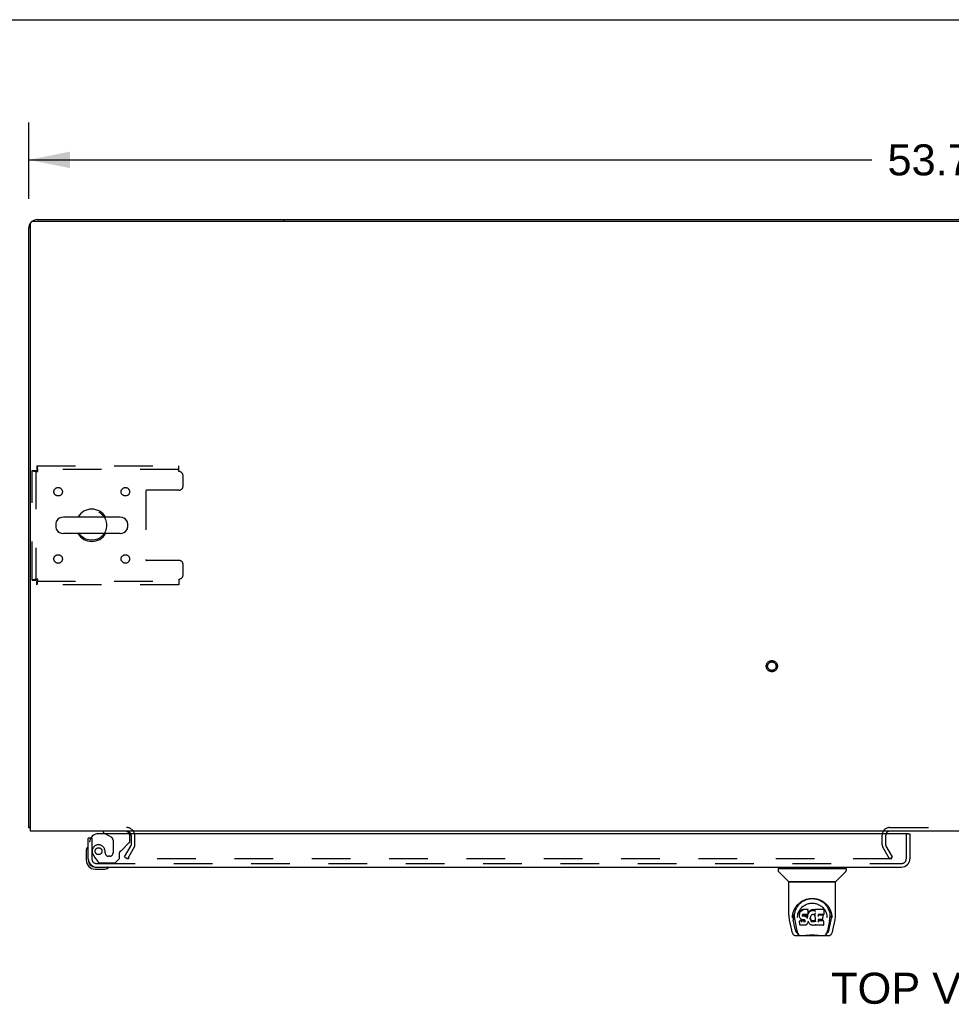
# Model space of a CAD drawing. Header units: inches. Extents: x 0 to 207, y 0 to 134.
# Tile 69 of 78: x 44 to 72, y 105 to 134. Entities that reach past the tile are written whole.
import ezdxf

# ---------------------------------------------------------------- set-up
doc = ezdxf.new("R2010")
doc.units = ezdxf.units.IN
doc.header["$LTSCALE"] = 11.383625
doc.header["$MEASUREMENT"] = 0
doc.linetypes.add('HIDDEN', pattern=[0.2, 0.1, -0.1])
doc.layers.get('0').update_dxf_attribs({"linetype": 'CONTINUOUS'})
for name, color, linetype in [('DEFAULT_2', 8, 'HIDDEN'), ('DIMENSIONS', 7, 'CONTINUOUS'), ('LEFTHAND_DOOR_ASSEMBLY', 7, 'CONTINUOUS')]:
    doc.layers.add(name, color=color, linetype=linetype)
doc.styles.get("Standard").update_dxf_attribs({"font": 'arial.ttf'})
doc.dimstyles.new('DIMSTYLE_1', dxfattribs={"dimtxt": 0.913125, "dimasz": 1.2175, "dimexe": 0.09, "dimexo": 0.07, "dimgap": 0.0375, "dimtad": 0, "dimtih": 1, "dimtoh": 1, "dimzin": 4, "dimdsep": 46, "dimtxsty": 'Standard', "dimblk": '_FILLED', "dimblk1": '_FILLED', "dimblk2": '_FILLED', "dimcen": 0.09, "dimadec": 3, "dimazin": 1, "dimtfac": 1, "dimtdec": 3, "dimtofl": 0, "dimtmove": 0, "dimatfit": 3, "dimldrblk": '_FILLED', "dimfxl": 0, "dimtolj": 1, "dimtzin": 4, "dimarcsym": 0})

# ---------------------------------------------------------------- blocks, each defined once
blk = doc.blocks.new('_FILLED')
at = {"color": 0, "linetype": 'ByBlock'}
blk.add_solid([(0, 0), (-1, 0.2), (-1, -0.2)], dxfattribs=at)
blk = doc.blocks.new('*D1')
at = {"layer": 'DIMENSIONS', "color": 2, "linetype": 'Continuous'}
for p, q in [((44.621, 128.648), (44.621, 130.895)), ((98.371, 128.648), (98.371, 130.895)), ((44.621, 129.799), (69.444, 129.799)), ((98.371, 129.799), (73.548, 129.799))]:
    blk.add_line(p, q, dxfattribs=at)
at = {"layer": 'DIMENSIONS', "color": 2, "linetype": 'Continuous', "xscale": 1.2175, "yscale": 1.2175, "zscale": 1.2175, "rotation": 180}
blk.add_blockref('_FILLED', (44.621, 129.799), dxfattribs=at)
at = {"layer": 'DIMENSIONS', "color": 2, "linetype": 'Continuous', "xscale": 1.2175, "yscale": 1.2175, "zscale": 1.2175}
blk.add_blockref('_FILLED', (98.371, 129.799), dxfattribs=at)
at = {"layer": 'DIMENSIONS', "color": 2, "linetype": 'Continuous', "insert": (71.496, 130.256), "char_height": 0.9131, "width": 3.19085, "attachment_point": 2, "line_spacing_factor": 0.9}
blk.add_mtext('53.75', dxfattribs=at)

msp = doc.modelspace()

# ---------------------------------------------------------------- linework, layer by layer
at = {"color": 7, "linetype": 'Continuous'}
for p, q in [((0, 133.925), (206.975, 133.925)), ((52.121, 128.042), (52.121, 127.99)), ((52.121, 128.042), (90.871, 128.042)), ((47.307, 119.283), (45.644, 119.283)), ((45.421, 119.106), (45.421, 118.978)), ((47.529, 119.106), (47.529, 118.978)), ((47.307, 118.8), (45.644, 118.8)), ((44.673, 110.146), (44.621, 110.146))]:
    msp.add_line(p, q, dxfattribs=at)
at = {"color": 3, "linetype": 'Continuous'}
for p, q in [((44.673, 110.042), (44.673, 127.93)), ((44.733, 127.99), (98.259, 127.99)), ((44.868, 128.042), (52.121, 128.042)), ((44.621, 110.146), (44.621, 127.795)), ((98.319, 110.042), (44.673, 110.042))]:
    msp.add_line(p, q, dxfattribs=at)
for points in [[(44.649, 110.132), (44.645, 110.132), (44.642, 110.133), (44.639, 110.134), (44.637, 110.135), (44.634, 110.135), (44.631, 110.136), (44.629, 110.137), (44.627, 110.138), (44.626, 110.139), (44.624, 110.14), (44.623, 110.141), (44.623, 110.142), (44.622, 110.143), (44.622, 110.145), (44.621, 110.146)], [(44.673, 110.126), (44.671, 110.127), (44.667, 110.128), (44.664, 110.129), (44.66, 110.13), (44.656, 110.13), (44.649, 110.132)]]:
    msp.add_lwpolyline(points, dxfattribs=at)
for centre, radius, start, end in [((44.868, 127.795), 0.246, 140.5521, 180), ((44.733, 127.93), 0.06, 90, 180), ((44.868, 127.795), 0.246, 90, 129.447), ((47.5, 109.899), 0.142, 26.4775, 90), ((69.965, 109.927), 0.115, 115.2249, 161.7477)]:
    msp.add_arc(centre, radius, start, end, dxfattribs=at)
at = {"color": 7, "linetype": 'Continuous'}
for centre, radius, start, end in [((46.475, 119.042), 0.475, 30.5571, 149.4429), ((45.546, 119.106), 0.125, 146.8152, 180), ((45.644, 119.042), 0.241, 90, 146.8152), ((47.307, 119.042), 0.241, 33.1848, 90), ((47.404, 119.106), 0.125, 0, 33.1848), ((45.546, 118.978), 0.125, 180, 213.1848), ((45.644, 119.042), 0.241, 213.1848, 270), ((47.307, 119.042), 0.241, 270, 326.8152), ((47.404, 118.978), 0.125, 326.8152, 360), ((46.475, 119.042), 0.475, 210.5571, 329.4429)]:
    msp.add_arc(centre, radius, start, end, dxfattribs=at)
at = {"layer": 'DEFAULT_2', "color": 8, "linetype": 'HIDDEN'}
for p, q in [((44.725, 117.426), (44.725, 120.658)), ((44.725, 120.658), (44.829, 120.658)), ((44.829, 120.658), (44.829, 117.426)), ((44.859, 120.792), (44.859, 120.688)), ((44.859, 120.792), (49.038, 120.792)), ((49.038, 120.688), (44.859, 120.688)), ((49.038, 120.625), (49.038, 120.792)), ((49.163, 120.198), (49.163, 120.5)), ((48.063, 120.043), (48.063, 118.041)), ((49.038, 120.073), (48.093, 120.073)), ((49.038, 118.011), (48.093, 118.011)), ((49.163, 117.584), (49.163, 117.886)), ((44.725, 117.426), (44.829, 117.426)), ((44.859, 117.292), (44.859, 117.396)), ((44.859, 117.396), (49.038, 117.396)), ((49.038, 117.459), (49.038, 117.292)), ((49.038, 117.292), (44.859, 117.292)), ((69.965, 110.146), (73.027, 110.146)), ((47.642, 109.638), (47.642, 109.899)), ((47.746, 109.638), (47.746, 109.899)), ((69.746, 109.638), (69.746, 109.927)), ((69.85, 109.638), (69.85, 109.927)), ((47.442, 109.281), (47.638, 109.621)), ((47.728, 109.569), (47.532, 109.229)), ((69.961, 109.229), (69.765, 109.569)), ((70.051, 109.281), (69.855, 109.621)), ((47.442, 109.281), (47.532, 109.229)), ((69.961, 109.229), (70.051, 109.281)), ((70.028, 109.229), (47.578, 109.229))]:
    msp.add_line(p, q, dxfattribs=at)
for points in [[(44.725, 120.658), (44.726, 120.656), (44.73, 120.653), (44.735, 120.651), (44.742, 120.649), (44.751, 120.646), (44.762, 120.644), (44.774, 120.641), (44.788, 120.639), (44.804, 120.637), (44.82, 120.634), (44.837, 120.632), (44.855, 120.63), (44.874, 120.627), (44.892, 120.625)], [(44.829, 120.658), (44.83, 120.656), (44.831, 120.653), (44.833, 120.651), (44.836, 120.649), (44.839, 120.646), (44.843, 120.644), (44.848, 120.641), (44.853, 120.639), (44.859, 120.637), (44.865, 120.634), (44.872, 120.632), (44.878, 120.63), (44.885, 120.627), (44.892, 120.625)], [(44.892, 120.625), (44.89, 120.644), (44.888, 120.662), (44.885, 120.68), (44.883, 120.697), (44.881, 120.714), (44.878, 120.729), (44.876, 120.743), (44.874, 120.756), (44.871, 120.766), (44.869, 120.775), (44.866, 120.783), (44.864, 120.788), (44.862, 120.791), (44.859, 120.792)], [(44.892, 120.625), (44.89, 120.632), (44.888, 120.639), (44.885, 120.646), (44.883, 120.652), (44.881, 120.658), (44.878, 120.664), (44.876, 120.669), (44.874, 120.674), (44.871, 120.678), (44.869, 120.682), (44.866, 120.684), (44.864, 120.686), (44.862, 120.688), (44.859, 120.688)], [(44.892, 117.459), (44.874, 117.457), (44.855, 117.454), (44.837, 117.452), (44.82, 117.45), (44.804, 117.447), (44.788, 117.445), (44.774, 117.442), (44.762, 117.44), (44.751, 117.438), (44.742, 117.435), (44.735, 117.433), (44.73, 117.431), (44.726, 117.428), (44.725, 117.426)], [(44.892, 117.459), (44.885, 117.457), (44.878, 117.454), (44.872, 117.452), (44.865, 117.45), (44.859, 117.447), (44.853, 117.445), (44.848, 117.442), (44.843, 117.44), (44.839, 117.438), (44.836, 117.435), (44.833, 117.433), (44.831, 117.431), (44.83, 117.428), (44.829, 117.426)], [(44.859, 117.292), (44.862, 117.293), (44.864, 117.296), (44.866, 117.301), (44.869, 117.308), (44.871, 117.318), (44.874, 117.328), (44.876, 117.341), (44.878, 117.355), (44.881, 117.37), (44.883, 117.386), (44.885, 117.404), (44.888, 117.422), (44.89, 117.44), (44.892, 117.459)], [(44.859, 117.396), (44.862, 117.396), (44.864, 117.398), (44.866, 117.399), (44.869, 117.402), (44.871, 117.406), (44.874, 117.41), (44.876, 117.414), (44.878, 117.42), (44.881, 117.425), (44.883, 117.432), (44.885, 117.438), (44.888, 117.445), (44.89, 117.452), (44.892, 117.459)], [(47.56, 109.254), (47.559, 109.253), (47.559, 109.251), (47.558, 109.249), (47.558, 109.248), (47.558, 109.247)], [(47.558, 109.247), (47.558, 109.246), (47.558, 109.244), (47.559, 109.242), (47.559, 109.241), (47.56, 109.239), (47.561, 109.238), (47.562, 109.236), (47.563, 109.235), (47.565, 109.234), (47.566, 109.233), (47.568, 109.232), (47.57, 109.231)], [(47.578, 109.229), (47.576, 109.23), (47.574, 109.23), (47.572, 109.23), (47.57, 109.231)]]:
    msp.add_lwpolyline(points, dxfattribs=at)
for centre, radius in [((45.486, 120.031), 0.125), ((47.465, 120.031), 0.125), ((46.475, 119.042), 0.438), ((45.486, 118.052), 0.125), ((47.465, 118.052), 0.125), ((66.496, 114.896), 0.164), ((66.496, 114.896), 0.124)]:
    msp.add_circle(centre, radius, dxfattribs=at)
for centre, radius, start, end in [((49.038, 120.5), 0.125, 0, 90), ((48.093, 120.043), 0.03, 90, 180), ((49.038, 120.198), 0.125, 270, 360), ((48.093, 118.041), 0.03, 180, 270), ((49.038, 117.886), 0.125, 0, 90), ((49.038, 117.584), 0.125, 270, 360), ((47.5, 109.899), 0.246, 0, 90), ((69.965, 109.927), 0.219, 90, 180), ((47.5, 109.899), 0.142, 0, 26.4775), ((69.965, 109.927), 0.115, 161.7477, 180), ((69.965, 109.927), 0.115, 90, 115.2249), ((47.609, 109.638), 0.033, 330, 360), ((47.609, 109.638), 0.137, 330, 360), ((69.883, 109.638), 0.137, 180, 210), ((69.883, 109.638), 0.033, 180, 210)]:
    msp.add_arc(centre, radius, start, end, dxfattribs=at)
at = {"layer": 'LEFTHAND_DOOR_ASSEMBLY', "color": 3, "linetype": 'Continuous'}
for p, q in [((70.497, 109.963), (46.663, 109.963)), ((70.559, 109.963), (70.559, 109.23)), ((46.371, 109.23), (46.371, 109.838)), ((46.618, 108.984), (70.312, 108.984))]:
    msp.add_line(p, q, dxfattribs=at)
at = {"layer": 'LEFTHAND_DOOR_ASSEMBLY', "color": 7, "linetype": 'Continuous'}
for p, q in [((46.813, 110.042), (46.813, 110.003)), ((46.813, 110.003), (46.882, 109.963)), ((70.497, 109.963), (70.559, 109.963)), ((46.447, 109.838), (46.371, 109.838)), ((46.311, 109.443), (46.311, 109.187)), ((46.371, 109.23), (46.371, 109.187)), ((46.574, 108.984), (46.618, 108.984)), ((66.739, 108.945), (66.739, 108.984)), ((68.629, 108.945), (68.629, 108.984)), ((46.574, 108.924), (46.831, 108.924)), ((66.68, 108.937), (66.68, 108.882)), ((66.688, 108.945), (68.68, 108.945)), ((66.986, 108.56), (66.691, 108.854)), ((68.382, 108.56), (68.676, 108.854)), ((68.688, 108.937), (68.688, 108.882)), ((66.995, 107.572), (66.995, 108.535)), ((68.365, 108.543), (67.003, 108.543)), ((68.361, 108.551), (67.007, 108.551)), ((67.069, 108.551), (67.067, 108.547)), ((67.067, 108.547), (67.067, 108.547)), ((68.301, 108.547), (68.299, 108.551)), ((68.301, 108.547), (68.301, 108.547)), ((68.373, 107.572), (68.373, 108.535)), ((67.251, 107.826), (67.277, 107.861)), ((67.102, 107.487), (67.106, 107.545)), ((67.106, 107.545), (67.114, 107.599)), ((67.116, 107.605), (67.115, 107.55)), ((67.308, 107.624), (67.307, 107.599)), ((67.308, 107.565), (67.307, 107.599)), ((67.313, 107.649), (67.308, 107.624)), ((67.309, 107.59), (67.308, 107.624)), ((67.309, 107.54), (67.308, 107.565)), ((67.308, 107.565), (67.308, 107.565)), ((67.313, 107.515), (67.309, 107.54)), ((67.309, 107.54), (67.309, 107.54)), ((67.323, 107.674), (67.313, 107.649)), ((67.314, 107.614), (67.313, 107.649)), ((67.338, 107.696), (67.323, 107.674)), ((67.324, 107.639), (67.323, 107.674)), ((67.348, 107.705), (67.338, 107.696)), ((67.338, 107.66), (67.338, 107.696)), ((67.359, 107.713), (67.348, 107.705)), ((67.348, 107.669), (67.348, 107.705)), ((67.382, 107.724), (67.359, 107.713)), ((67.359, 107.677), (67.359, 107.713)), ((67.408, 107.732), (67.382, 107.724)), ((67.382, 107.687), (67.382, 107.724)), ((67.399, 107.581), (67.397, 107.567)), ((67.397, 107.567), (67.397, 107.553)), ((67.397, 107.547), (67.397, 107.565)), ((67.398, 107.542), (67.399, 107.577)), ((67.401, 107.584), (67.399, 107.58)), ((67.402, 107.573), (67.399, 107.577)), ((67.404, 107.586), (67.401, 107.584)), ((67.401, 107.537), (67.402, 107.573)), ((67.405, 107.571), (67.402, 107.573)), ((67.415, 107.59), (67.404, 107.586)), ((67.417, 107.567), (67.405, 107.571)), ((67.405, 107.534), (67.405, 107.571)), ((67.561, 107.732), (67.408, 107.732)), ((67.408, 107.695), (67.408, 107.732)), ((67.429, 107.591), (67.415, 107.59)), ((67.44, 107.568), (67.417, 107.567)), ((67.417, 107.531), (67.417, 107.567)), ((67.542, 107.591), (67.429, 107.591)), ((67.429, 107.591), (67.429, 107.591)), ((67.465, 107.567), (67.44, 107.568)), ((67.44, 107.531), (67.44, 107.568)), ((67.44, 107.53), (67.44, 107.531)), ((67.49, 107.561), (67.465, 107.567)), ((67.465, 107.53), (67.465, 107.567)), ((67.465, 107.529), (67.465, 107.53)), ((67.503, 107.556), (67.49, 107.561)), ((67.49, 107.524), (67.49, 107.561)), ((67.502, 107.519), (67.503, 107.556)), ((67.514, 107.548), (67.503, 107.556)), ((67.513, 107.511), (67.514, 107.548)), ((67.532, 107.529), (67.514, 107.548)), ((67.531, 107.494), (67.532, 107.529)), ((67.541, 107.515), (67.532, 107.529)), ((67.545, 107.557), (67.541, 107.515)), ((67.554, 107.592), (67.542, 107.591)), ((67.542, 107.591), (67.542, 107.591)), ((67.548, 107.58), (67.545, 107.557)), ((67.545, 107.523), (67.545, 107.557)), ((67.552, 107.592), (67.548, 107.58)), ((67.549, 107.545), (67.548, 107.58)), ((67.558, 107.604), (67.554, 107.592)), ((67.555, 107.567), (67.555, 107.593)), ((67.56, 107.618), (67.558, 107.604)), ((67.558, 107.604), (67.558, 107.604)), ((67.56, 107.697), (67.561, 107.732)), ((67.561, 107.643), (67.56, 107.618)), ((67.563, 107.624), (67.56, 107.616)), ((67.56, 107.618), (67.56, 107.618)), ((67.562, 107.677), (67.561, 107.732)), ((67.561, 107.643), (67.562, 107.677)), ((67.574, 107.645), (67.563, 107.624)), ((67.564, 107.589), (67.563, 107.624)), ((67.587, 107.664), (67.574, 107.645)), ((67.575, 107.609), (67.574, 107.645)), ((67.603, 107.682), (67.587, 107.664)), ((67.588, 107.628), (67.587, 107.664)), ((67.62, 107.698), (67.603, 107.682)), ((67.603, 107.646), (67.603, 107.682)), ((67.639, 107.713), (67.62, 107.698)), ((67.62, 107.662), (67.62, 107.698)), ((67.634, 107.529), (67.63, 107.518)), ((67.639, 107.54), (67.634, 107.529)), ((67.662, 107.723), (67.639, 107.713)), ((67.64, 107.676), (67.639, 107.713)), ((67.653, 107.562), (67.639, 107.54)), ((67.661, 107.571), (67.653, 107.562)), ((67.669, 107.577), (67.66, 107.571)), ((67.685, 107.728), (67.662, 107.723)), ((67.662, 107.686), (67.662, 107.723)), ((67.693, 107.587), (67.669, 107.577)), ((67.709, 107.73), (67.685, 107.728)), ((67.686, 107.691), (67.685, 107.728)), ((67.704, 107.59), (67.693, 107.587)), ((67.715, 107.589), (67.704, 107.59)), ((67.709, 107.73), (67.733, 107.73)), ((67.709, 107.693), (67.709, 107.73)), ((67.709, 107.692), (67.709, 107.693)), ((67.726, 107.587), (67.715, 107.589)), ((67.738, 107.582), (67.726, 107.587)), ((67.746, 107.728), (67.733, 107.73)), ((67.733, 107.693), (67.733, 107.73)), ((67.733, 107.692), (67.733, 107.693)), ((67.759, 107.724), (67.746, 107.728)), ((67.746, 107.691), (67.746, 107.728)), ((67.772, 107.63), (67.756, 107.59)), ((67.758, 107.687), (67.759, 107.724)), ((67.771, 107.716), (67.759, 107.724)), ((68.019, 107.73), (67.771, 107.73)), ((67.771, 107.68), (67.771, 107.73)), ((67.777, 107.377), (67.772, 107.63)), ((67.774, 107.635), (67.773, 107.633)), ((67.773, 107.633), (67.773, 107.632)), ((67.773, 107.632), (67.773, 107.632)), ((67.773, 107.632), (67.773, 107.631)), ((67.773, 107.631), (67.773, 107.631)), ((67.773, 107.631), (67.773, 107.631)), ((67.773, 107.631), (67.773, 107.631)), ((67.773, 107.631), (67.773, 107.63)), ((67.774, 107.638), (67.774, 107.636)), ((67.774, 107.636), (67.774, 107.635)), ((67.862, 107.591), (67.861, 107.532)), ((68.019, 107.591), (67.862, 107.591)), ((67.988, 107.567), (67.862, 107.567)), ((68, 107.446), (68.002, 107.554)), ((68.034, 107.605), (68.035, 107.713)), ((68.035, 107.744), (68.052, 107.719)), ((68.117, 107.532), (68.12, 107.501)), ((68.24, 107.65), (68.253, 107.599)), ((68.252, 107.605), (68.252, 107.55)), ((67.01, 107.428), (67.075, 107.123)), ((67.102, 107.488), (67.102, 107.487)), ((67.183, 107.155), (67.127, 107.432)), ((67.163, 107.498), (67.165, 107.472)), ((67.174, 107.407), (67.236, 107.103)), ((67.248, 107.501), (67.248, 107.501)), ((67.323, 107.492), (67.313, 107.515)), ((67.313, 107.515), (67.313, 107.515)), ((67.321, 107.399), (67.313, 107.391)), ((67.315, 107.278), (67.313, 107.391)), ((67.322, 107.27), (67.315, 107.277)), ((67.383, 107.399), (67.321, 107.399)), ((67.321, 107.362), (67.321, 107.399)), ((67.322, 107.27), (67.322, 107.27)), ((67.468, 107.27), (67.322, 107.27)), ((67.337, 107.47), (67.323, 107.492)), ((67.323, 107.492), (67.323, 107.492)), ((67.354, 107.452), (67.337, 107.47)), ((67.337, 107.47), (67.337, 107.47)), ((67.376, 107.438), (67.354, 107.452)), ((67.354, 107.452), (67.354, 107.452)), ((67.388, 107.434), (67.376, 107.438)), ((67.376, 107.438), (67.376, 107.438)), ((67.444, 107.4), (67.383, 107.399)), ((67.383, 107.362), (67.383, 107.399)), ((67.383, 107.362), (67.383, 107.361)), ((67.401, 107.432), (67.388, 107.434)), ((67.388, 107.434), (67.388, 107.434)), ((67.449, 107.431), (67.401, 107.432)), ((67.457, 107.401), (67.444, 107.4)), ((67.444, 107.363), (67.444, 107.4)), ((67.444, 107.363), (67.444, 107.361)), ((67.449, 107.431), (67.449, 107.432)), ((67.455, 107.431), (67.449, 107.431)), ((67.46, 107.429), (67.455, 107.431)), ((67.462, 107.403), (67.457, 107.401)), ((67.457, 107.364), (67.457, 107.401)), ((67.465, 107.425), (67.46, 107.429)), ((67.466, 107.407), (67.462, 107.403)), ((67.462, 107.367), (67.462, 107.403)), ((67.469, 107.421), (67.465, 107.425)), ((67.472, 107.415), (67.466, 107.407)), ((67.467, 107.371), (67.466, 107.407)), ((67.481, 107.272), (67.468, 107.27)), ((67.475, 107.409), (67.469, 107.421)), ((67.477, 107.395), (67.475, 107.409)), ((67.475, 107.383), (67.475, 107.409)), ((67.477, 107.389), (67.477, 107.399)), ((67.493, 107.276), (67.481, 107.272)), ((67.481, 107.272), (67.481, 107.272)), ((67.514, 107.29), (67.493, 107.276)), ((67.493, 107.276), (67.493, 107.276)), ((67.531, 107.307), (67.514, 107.29)), ((67.514, 107.29), (67.514, 107.29)), ((67.539, 107.318), (67.531, 107.308)), ((67.531, 107.308), (67.531, 107.307)), ((67.544, 107.329), (67.539, 107.318)), ((67.539, 107.318), (67.539, 107.318)), ((67.541, 107.479), (67.541, 107.515)), ((67.543, 107.472), (67.543, 107.473)), ((67.545, 107.329), (67.544, 107.329)), ((67.554, 107.352), (67.545, 107.329)), ((67.561, 107.376), (67.554, 107.352)), ((67.554, 107.352), (67.554, 107.352)), ((67.56, 107.387), (67.56, 107.388)), ((67.56, 107.386), (67.56, 107.387)), ((67.561, 107.385), (67.56, 107.386)), ((67.56, 107.386), (67.56, 107.386)), ((67.561, 107.385), (67.561, 107.385)), ((67.581, 107.348), (67.561, 107.384)), ((67.561, 107.384), (67.561, 107.376)), ((67.561, 107.376), (67.561, 107.376)), ((67.594, 107.329), (67.581, 107.348)), ((67.581, 107.348), (67.581, 107.348)), ((67.594, 107.329), (67.595, 107.329)), ((67.61, 107.312), (67.595, 107.329)), ((67.627, 107.297), (67.61, 107.312)), ((67.61, 107.312), (67.61, 107.312)), ((67.627, 107.492), (67.626, 107.466)), ((67.63, 107.518), (67.627, 107.492)), ((67.627, 107.488), (67.627, 107.493)), ((67.63, 107.476), (67.627, 107.488)), ((67.627, 107.454), (67.627, 107.488)), ((67.645, 107.283), (67.627, 107.297)), ((67.627, 107.297), (67.627, 107.297)), ((67.629, 107.442), (67.63, 107.476)), ((67.639, 107.452), (67.63, 107.476)), ((67.652, 107.43), (67.639, 107.452)), ((67.639, 107.417), (67.639, 107.452)), ((67.655, 107.278), (67.645, 107.283)), ((67.645, 107.283), (67.645, 107.283)), ((67.651, 107.395), (67.652, 107.43)), ((67.659, 107.421), (67.652, 107.43)), ((67.666, 107.274), (67.655, 107.278)), ((67.655, 107.278), (67.655, 107.278)), ((67.669, 107.412), (67.659, 107.421)), ((67.659, 107.385), (67.659, 107.421)), ((67.689, 107.269), (67.666, 107.274)), ((67.668, 107.376), (67.669, 107.412)), ((67.679, 107.405), (67.669, 107.412)), ((67.69, 107.401), (67.679, 107.405)), ((67.679, 107.369), (67.679, 107.405)), ((67.711, 107.266), (67.689, 107.269)), ((67.702, 107.399), (67.69, 107.401)), ((67.69, 107.364), (67.69, 107.401)), ((67.702, 107.399), (67.715, 107.398)), ((67.702, 107.362), (67.702, 107.399)), ((67.702, 107.361), (67.702, 107.362)), ((67.734, 107.269), (67.711, 107.266)), ((67.711, 107.267), (67.711, 107.266)), ((67.727, 107.4), (67.715, 107.398)), ((67.715, 107.362), (67.715, 107.398)), ((67.715, 107.36), (67.715, 107.362)), ((67.739, 107.404), (67.727, 107.4)), ((67.727, 107.363), (67.727, 107.4)), ((67.756, 107.276), (67.734, 107.269)), ((67.75, 107.409), (67.739, 107.404)), ((67.739, 107.367), (67.739, 107.404)), ((67.76, 107.416), (67.75, 107.409)), ((67.75, 107.373), (67.75, 107.409)), ((67.775, 107.287), (67.756, 107.276)), ((67.756, 107.276), (67.756, 107.276)), ((67.761, 107.38), (67.76, 107.416)), ((67.781, 107.287), (67.775, 107.287)), ((67.779, 107.369), (67.778, 107.37)), ((67.78, 107.279), (67.78, 107.287)), ((68.02, 107.27), (67.789, 107.27)), ((67.861, 107.435), (67.859, 107.361)), ((67.988, 107.435), (67.86, 107.435)), ((68.02, 107.396), (67.86, 107.396)), ((68.028, 107.279), (68.03, 107.385)), ((68.12, 107.501), (68.12, 107.501)), ((68.194, 107.404), (68.132, 107.103)), ((68.184, 107.155), (68.241, 107.432)), ((68.266, 107.487), (68.266, 107.488)), ((68.293, 107.123), (68.358, 107.428)), ((67.075, 107.123), (67.075, 107.123)), ((67.199, 106.968), (68.169, 106.968)), ((67.242, 107.047), (67.249, 107.047)), ((67.249, 107.047), (67.252, 107.038)), ((67.253, 107.035), (67.252, 107.038)), ((67.413, 106.968), (67.437, 106.969)), ((67.461, 106.968), (67.46, 106.97)), ((67.906, 106.968), (67.908, 106.97)), ((68.115, 107.035), (68.116, 107.038)), ((68.116, 107.038), (68.118, 107.047)), ((68.118, 107.047), (68.125, 107.047))]:
    msp.add_line(p, q, dxfattribs=at)
at = {"layer": 'LEFTHAND_DOOR_ASSEMBLY', "color": 8, "linetype": 'HIDDEN'}
for p, q in [((47.443, 110.042), (46.813, 110.042)), ((46.882, 109.963), (47.052, 109.865)), ((47.6, 109.762), (47.6, 109.885)), ((70.455, 109.23), (70.455, 109.963)), ((46.475, 109.838), (46.447, 109.838)), ((46.475, 109.838), (46.475, 109.23)), ((47.101, 109.778), (47.101, 109.399)), ((47.352, 109.472), (47.571, 109.692)), ((46.55, 109.287), (46.651, 109.143)), ((46.872, 109.399), (46.872, 109.388)), ((47.003, 109.301), (46.97, 109.301)), ((47.293, 109.235), (47.293, 109.414)), ((46.618, 109.088), (70.312, 109.088)), ((46.716, 109.109), (47.167, 109.109)), ((47.167, 109.109), (47.293, 109.235))]:
    msp.add_line(p, q, dxfattribs=at)
at = {"layer": 'LEFTHAND_DOOR_ASSEMBLY', "color": 7, "linetype": 'Continuous'}
for points in [[(67.066, 108.546), (67.065, 108.545), (67.065, 108.544), (67.065, 108.544), (67.064, 108.543), (67.065, 108.543)], [(67.067, 108.547), (67.066, 108.546), (67.066, 108.546)], [(68.302, 108.546), (68.302, 108.546), (68.301, 108.547)], [(68.303, 108.543), (68.303, 108.543), (68.303, 108.544), (68.303, 108.544), (68.303, 108.545), (68.302, 108.546)], [(67.114, 107.599), (67.127, 107.65), (67.144, 107.698), (67.165, 107.742), (67.188, 107.784), (67.213, 107.822), (67.241, 107.858), (67.272, 107.891), (67.305, 107.922), (67.342, 107.951), (67.38, 107.977), (67.421, 107.999), (67.464, 108.019), (67.507, 108.035), (67.551, 108.047), (67.596, 108.055), (67.64, 108.06), (67.684, 108.062), (67.728, 108.06), (67.772, 108.055), (67.817, 108.047), (67.861, 108.035), (67.904, 108.019), (67.947, 107.999), (67.988, 107.976), (68.026, 107.951), (68.063, 107.922), (68.096, 107.891), (68.127, 107.858), (68.155, 107.822), (68.18, 107.784), (68.203, 107.742), (68.224, 107.698), (68.24, 107.65)], [(67.163, 107.498), (67.162, 107.522), (67.163, 107.568), (67.168, 107.615), (67.178, 107.661), (67.191, 107.706), (67.208, 107.749), (67.228, 107.789), (67.251, 107.826)], [(67.277, 107.861), (67.304, 107.892), (67.332, 107.92)], [(67.316, 107.719), (67.333, 107.744), (67.351, 107.767), (67.37, 107.788), (67.391, 107.809), (67.414, 107.828), (67.438, 107.845), (67.463, 107.861), (67.489, 107.875), (67.516, 107.888), (67.544, 107.898), (67.572, 107.907), (67.6, 107.913), (67.628, 107.918), (67.656, 107.92), (67.684, 107.921), (67.711, 107.921), (67.739, 107.918), (67.767, 107.913), (67.795, 107.907), (67.823, 107.898), (67.851, 107.888), (67.879, 107.876), (67.905, 107.861), (67.93, 107.845), (67.954, 107.828), (67.976, 107.809), (67.997, 107.789), (68.017, 107.767), (68.035, 107.744)], [(67.332, 107.92), (67.362, 107.945), (67.392, 107.967), (67.423, 107.986)], [(67.423, 107.986), (67.455, 108.003), (67.487, 108.018), (67.52, 108.03)], [(67.52, 108.03), (67.552, 108.039), (67.585, 108.047), (67.618, 108.052), (67.65, 108.055), (67.683, 108.056), (67.715, 108.055), (67.748, 108.052), (67.78, 108.047), (67.813, 108.04)], [(67.813, 108.04), (67.845, 108.031), (67.877, 108.019), (67.91, 108.005)], [(67.91, 108.005), (67.941, 107.988), (67.972, 107.969), (68.003, 107.947), (68.033, 107.923), (68.061, 107.895), (68.089, 107.864), (68.114, 107.83), (68.137, 107.793), (68.158, 107.752), (68.176, 107.709), (68.19, 107.664), (68.199, 107.617), (68.205, 107.57)], [(66.995, 107.572), (66.996, 107.538), (66.999, 107.498), (67.004, 107.459), (67.01, 107.428)], [(67.115, 107.55), (67.116, 107.516), (67.12, 107.472), (67.127, 107.432)], [(67.248, 107.501), (67.25, 107.531), (67.256, 107.568)], [(67.256, 107.568), (67.264, 107.603), (67.275, 107.635), (67.287, 107.665)], [(67.287, 107.665), (67.3, 107.693), (67.316, 107.719)], [(67.308, 107.565), (67.308, 107.565), (67.308, 107.564), (67.308, 107.564), (67.309, 107.564), (67.309, 107.564), (67.31, 107.564)], [(67.309, 107.589), (67.309, 107.589), (67.309, 107.589), (67.31, 107.589), (67.31, 107.588), (67.311, 107.588), (67.311, 107.588)], [(67.309, 107.54), (67.309, 107.54), (67.309, 107.539), (67.309, 107.539), (67.31, 107.539), (67.31, 107.539), (67.311, 107.539)], [(67.314, 107.614), (67.314, 107.614), (67.314, 107.614), (67.315, 107.613), (67.315, 107.613), (67.316, 107.613), (67.316, 107.613)], [(67.324, 107.638), (67.324, 107.638), (67.324, 107.638), (67.324, 107.638), (67.325, 107.637), (67.325, 107.637), (67.325, 107.637)], [(67.338, 107.66), (67.339, 107.659), (67.339, 107.659), (67.339, 107.659), (67.339, 107.659), (67.34, 107.659), (67.34, 107.658)], [(67.348, 107.669), (67.348, 107.669), (67.349, 107.668), (67.349, 107.668), (67.349, 107.668), (67.349, 107.668), (67.349, 107.668)], [(67.359, 107.676), (67.359, 107.676), (67.36, 107.676), (67.36, 107.676), (67.36, 107.676), (67.36, 107.675), (67.36, 107.675)], [(67.382, 107.687), (67.382, 107.687), (67.382, 107.686), (67.383, 107.686), (67.383, 107.686), (67.383, 107.686), (67.383, 107.686)], [(67.395, 107.566), (67.396, 107.566), (67.396, 107.566), (67.397, 107.566), (67.397, 107.567), (67.397, 107.567), (67.397, 107.567)], [(67.395, 107.552), (67.395, 107.552), (67.396, 107.552), (67.396, 107.552), (67.396, 107.553), (67.396, 107.553), (67.397, 107.553)], [(67.395, 107.545), (67.395, 107.546), (67.396, 107.546), (67.396, 107.546), (67.397, 107.546), (67.397, 107.546), (67.397, 107.547)], [(67.397, 107.54), (67.397, 107.54), (67.397, 107.54), (67.398, 107.541), (67.398, 107.541), (67.398, 107.541), (67.398, 107.541)], [(67.398, 107.58), (67.398, 107.58), (67.399, 107.58), (67.399, 107.58), (67.399, 107.58), (67.399, 107.58)], [(67.4, 107.584), (67.4, 107.584), (67.401, 107.584), (67.401, 107.584), (67.401, 107.584)], [(67.4, 107.536), (67.4, 107.536), (67.4, 107.536), (67.401, 107.536), (67.401, 107.537), (67.401, 107.537), (67.401, 107.537)], [(67.403, 107.587), (67.403, 107.586), (67.404, 107.586), (67.404, 107.586), (67.404, 107.586)], [(67.404, 107.533), (67.404, 107.533), (67.405, 107.533), (67.405, 107.533), (67.405, 107.533), (67.405, 107.534), (67.405, 107.534)], [(67.408, 107.695), (67.408, 107.695), (67.408, 107.694), (67.408, 107.694), (67.408, 107.694), (67.408, 107.694), (67.408, 107.694)], [(67.415, 107.59), (67.415, 107.59), (67.415, 107.59), (67.415, 107.59)], [(67.417, 107.529), (67.417, 107.529), (67.417, 107.529), (67.417, 107.53), (67.417, 107.53), (67.417, 107.53), (67.417, 107.531)], [(67.489, 107.523), (67.489, 107.523), (67.489, 107.524), (67.49, 107.524), (67.49, 107.524), (67.49, 107.524), (67.49, 107.524)], [(67.547, 107.521), (67.547, 107.521), (67.546, 107.521), (67.546, 107.522), (67.546, 107.522), (67.545, 107.522), (67.545, 107.523)], [(67.551, 107.544), (67.551, 107.544), (67.55, 107.544), (67.55, 107.544), (67.549, 107.544), (67.549, 107.545), (67.549, 107.545)], [(67.554, 107.592), (67.554, 107.592), (67.553, 107.592), (67.553, 107.592), (67.553, 107.592)], [(67.554, 107.592), (67.554, 107.592), (67.554, 107.592), (67.554, 107.592)], [(67.557, 107.566), (67.556, 107.566), (67.556, 107.566), (67.556, 107.566), (67.555, 107.567), (67.555, 107.567), (67.555, 107.567)], [(67.558, 107.604), (67.558, 107.604), (67.558, 107.603), (67.557, 107.603), (67.557, 107.603), (67.556, 107.603)], [(67.56, 107.695), (67.559, 107.695), (67.559, 107.694), (67.559, 107.694), (67.559, 107.694), (67.558, 107.694), (67.558, 107.694)], [(67.56, 107.618), (67.56, 107.618), (67.56, 107.618), (67.559, 107.617), (67.559, 107.617), (67.559, 107.617), (67.558, 107.617)], [(67.561, 107.643), (67.561, 107.642), (67.561, 107.642), (67.561, 107.642), (67.56, 107.642), (67.56, 107.641), (67.559, 107.641)], [(67.565, 107.587), (67.565, 107.588), (67.565, 107.588), (67.564, 107.588), (67.564, 107.588), (67.564, 107.589), (67.564, 107.589)], [(67.576, 107.608), (67.576, 107.608), (67.576, 107.608), (67.575, 107.608), (67.575, 107.609), (67.575, 107.609), (67.575, 107.609)], [(67.589, 107.627), (67.589, 107.627), (67.589, 107.627), (67.589, 107.627), (67.588, 107.628), (67.588, 107.628), (67.588, 107.628)], [(67.604, 107.645), (67.604, 107.645), (67.604, 107.645), (67.604, 107.645), (67.603, 107.645), (67.603, 107.646), (67.603, 107.646)], [(67.621, 107.661), (67.621, 107.661), (67.621, 107.661), (67.621, 107.661), (67.62, 107.662), (67.62, 107.662), (67.62, 107.662)], [(67.634, 107.529), (67.634, 107.529), (67.633, 107.529), (67.633, 107.529), (67.633, 107.528), (67.632, 107.529)], [(67.639, 107.54), (67.639, 107.54), (67.639, 107.539), (67.638, 107.539), (67.638, 107.54)], [(67.641, 107.675), (67.64, 107.675), (67.64, 107.675), (67.64, 107.675), (67.64, 107.676), (67.64, 107.676), (67.64, 107.676)], [(67.653, 107.562), (67.653, 107.562), (67.653, 107.562), (67.653, 107.562), (67.652, 107.562), (67.652, 107.562)], [(67.66, 107.571), (67.66, 107.571), (67.66, 107.571), (67.66, 107.571), (67.659, 107.571)], [(67.663, 107.684), (67.663, 107.685), (67.662, 107.685), (67.662, 107.685), (67.662, 107.685), (67.662, 107.686), (67.662, 107.686)], [(67.669, 107.577), (67.669, 107.577), (67.669, 107.577), (67.668, 107.577)], [(67.686, 107.69), (67.686, 107.69), (67.686, 107.69), (67.686, 107.69), (67.686, 107.691), (67.686, 107.691), (67.686, 107.691)], [(67.693, 107.587), (67.693, 107.587), (67.693, 107.587), (67.692, 107.587)], [(67.704, 107.59), (67.704, 107.59), (67.704, 107.59), (67.704, 107.59)], [(67.715, 107.589), (67.715, 107.589), (67.715, 107.59), (67.715, 107.59)], [(67.726, 107.587), (67.726, 107.587), (67.727, 107.587), (67.727, 107.587)], [(67.738, 107.582), (67.738, 107.582), (67.74, 107.581), (67.742, 107.581), (67.744, 107.581), (67.747, 107.581), (67.749, 107.582), (67.751, 107.583), (67.752, 107.584), (67.754, 107.586), (67.755, 107.587), (67.756, 107.589), (67.756, 107.59)], [(67.739, 107.583), (67.738, 107.582), (67.738, 107.582), (67.738, 107.582)], [(67.745, 107.69), (67.745, 107.69), (67.745, 107.69), (67.745, 107.69), (67.746, 107.691), (67.746, 107.691), (67.746, 107.691)], [(67.758, 107.686), (67.758, 107.686), (67.758, 107.686), (67.758, 107.686), (67.758, 107.686), (67.758, 107.687), (67.758, 107.687)], [(67.773, 107.691), (67.773, 107.692), (67.773, 107.692), (67.772, 107.692), (67.772, 107.692), (67.772, 107.693), (67.772, 107.693)], [(67.773, 107.675), (67.773, 107.676), (67.773, 107.676), (67.773, 107.677), (67.772, 107.677), (67.772, 107.678), (67.772, 107.678)], [(67.773, 107.63), (67.773, 107.63), (67.772, 107.63)], [(67.772, 107.63), (67.772, 107.63), (67.772, 107.63), (67.772, 107.63)], [(67.859, 107.529), (67.859, 107.529), (67.86, 107.529), (67.86, 107.53), (67.86, 107.53), (67.86, 107.53), (67.86, 107.53)], [(67.86, 107.591), (67.86, 107.591), (67.861, 107.591), (67.861, 107.591), (67.861, 107.591), (67.861, 107.591), (67.862, 107.591)], [(68.019, 107.591), (68.02, 107.591), (68.023, 107.591), (68.025, 107.592), (68.027, 107.593), (68.029, 107.594), (68.03, 107.596), (68.032, 107.598), (68.033, 107.6), (68.033, 107.603), (68.034, 107.605)], [(68.052, 107.719), (68.067, 107.693), (68.081, 107.665)], [(68.081, 107.665), (68.093, 107.635), (68.104, 107.603), (68.112, 107.568), (68.117, 107.532)], [(68.205, 107.57), (68.206, 107.522), (68.205, 107.498)], [(68.241, 107.432), (68.248, 107.471), (68.252, 107.516), (68.252, 107.55)], [(68.253, 107.599), (68.262, 107.545), (68.266, 107.487)], [(68.358, 107.428), (68.363, 107.458), (68.369, 107.498), (68.372, 107.538), (68.373, 107.572)], [(67.165, 107.472), (67.167, 107.452), (67.17, 107.428), (67.174, 107.407)], [(67.313, 107.515), (67.314, 107.515), (67.314, 107.515), (67.314, 107.514), (67.315, 107.514), (67.315, 107.514)], [(67.314, 107.355), (67.314, 107.355), (67.314, 107.354), (67.315, 107.354), (67.315, 107.354), (67.315, 107.354), (67.316, 107.354)], [(67.315, 107.278), (67.315, 107.277), (67.315, 107.277)], [(67.315, 107.277), (67.316, 107.277), (67.316, 107.277), (67.317, 107.277), (67.317, 107.277)], [(67.321, 107.362), (67.322, 107.362), (67.322, 107.361), (67.322, 107.361), (67.322, 107.361), (67.322, 107.361), (67.322, 107.36)], [(67.322, 107.27), (67.323, 107.27), (67.323, 107.27), (67.323, 107.27), (67.323, 107.271), (67.323, 107.271), (67.323, 107.271)], [(67.323, 107.492), (67.323, 107.491), (67.323, 107.491), (67.324, 107.491), (67.324, 107.491)], [(67.337, 107.47), (67.337, 107.47), (67.337, 107.47), (67.337, 107.47), (67.338, 107.47), (67.338, 107.47)], [(67.354, 107.452), (67.354, 107.452), (67.355, 107.452), (67.355, 107.452), (67.356, 107.452)], [(67.376, 107.438), (67.376, 107.438), (67.376, 107.438), (67.376, 107.439)], [(67.388, 107.434), (67.388, 107.434), (67.388, 107.434), (67.389, 107.434)], [(67.401, 107.432), (67.401, 107.432), (67.401, 107.432), (67.401, 107.432)], [(67.455, 107.431), (67.455, 107.431), (67.455, 107.431), (67.456, 107.431)], [(67.457, 107.364), (67.457, 107.364), (67.458, 107.363), (67.458, 107.363), (67.458, 107.363), (67.458, 107.363), (67.458, 107.362)], [(67.46, 107.429), (67.461, 107.429), (67.461, 107.429), (67.461, 107.429)], [(67.462, 107.367), (67.462, 107.366), (67.462, 107.366), (67.463, 107.366), (67.463, 107.366), (67.463, 107.365), (67.463, 107.365)], [(67.465, 107.425), (67.465, 107.425), (67.466, 107.425), (67.466, 107.425), (67.466, 107.425)], [(67.467, 107.372), (67.467, 107.371), (67.467, 107.371), (67.467, 107.371), (67.468, 107.37), (67.468, 107.37), (67.468, 107.37)], [(67.468, 107.27), (67.468, 107.27), (67.468, 107.27), (67.468, 107.27), (67.468, 107.271), (67.468, 107.271), (67.468, 107.271)], [(67.469, 107.421), (67.469, 107.42), (67.47, 107.42), (67.47, 107.42), (67.471, 107.42)], [(67.475, 107.409), (67.475, 107.408), (67.475, 107.408), (67.476, 107.408), (67.476, 107.408), (67.477, 107.408)], [(67.475, 107.383), (67.475, 107.383), (67.475, 107.382), (67.476, 107.382), (67.476, 107.382), (67.476, 107.382), (67.477, 107.382)], [(67.477, 107.395), (67.477, 107.395), (67.478, 107.395), (67.478, 107.394), (67.478, 107.394), (67.479, 107.394), (67.479, 107.394)], [(67.477, 107.389), (67.477, 107.388), (67.477, 107.388), (67.478, 107.388), (67.478, 107.388), (67.478, 107.388), (67.479, 107.388)], [(67.481, 107.272), (67.481, 107.272), (67.481, 107.272), (67.48, 107.272)], [(67.493, 107.276), (67.493, 107.276), (67.492, 107.276), (67.492, 107.277)], [(67.501, 107.518), (67.501, 107.518), (67.502, 107.518), (67.502, 107.518), (67.502, 107.519), (67.502, 107.519), (67.502, 107.519)], [(67.512, 107.51), (67.512, 107.51), (67.512, 107.51), (67.513, 107.511), (67.513, 107.511), (67.513, 107.511), (67.513, 107.511)], [(67.514, 107.29), (67.513, 107.29), (67.513, 107.29), (67.513, 107.29), (67.512, 107.29)], [(67.53, 107.492), (67.53, 107.492), (67.53, 107.493), (67.531, 107.493), (67.531, 107.493), (67.531, 107.493), (67.531, 107.493)], [(67.531, 107.307), (67.531, 107.307), (67.531, 107.307), (67.531, 107.307), (67.53, 107.307), (67.53, 107.307)], [(67.539, 107.318), (67.539, 107.318), (67.538, 107.318), (67.538, 107.318), (67.537, 107.318)], [(67.543, 107.473), (67.542, 107.475), (67.542, 107.476), (67.542, 107.477), (67.541, 107.478)], [(67.544, 107.329), (67.544, 107.329), (67.544, 107.329), (67.543, 107.329), (67.543, 107.329)], [(67.554, 107.352), (67.554, 107.352), (67.553, 107.351), (67.553, 107.351), (67.552, 107.351), (67.552, 107.351)], [(67.561, 107.376), (67.561, 107.376), (67.56, 107.375), (67.56, 107.375), (67.56, 107.375), (67.559, 107.375), (67.559, 107.375)], [(67.56, 107.388), (67.56, 107.388), (67.56, 107.389)], [(67.561, 107.384), (67.561, 107.384), (67.561, 107.384), (67.561, 107.384), (67.561, 107.385), (67.561, 107.385), (67.561, 107.385), (67.561, 107.385)], [(67.561, 107.384), (67.561, 107.384), (67.561, 107.384), (67.561, 107.384), (67.561, 107.384)], [(67.581, 107.348), (67.581, 107.348), (67.582, 107.348), (67.582, 107.347), (67.583, 107.348)], [(67.595, 107.329), (67.595, 107.329), (67.595, 107.329), (67.595, 107.329), (67.596, 107.329), (67.596, 107.329)], [(67.61, 107.312), (67.61, 107.312), (67.61, 107.312), (67.611, 107.312), (67.611, 107.312)], [(67.626, 107.466), (67.625, 107.466), (67.625, 107.465), (67.625, 107.465), (67.624, 107.465), (67.624, 107.465), (67.624, 107.465)], [(67.627, 107.492), (67.627, 107.492), (67.626, 107.492), (67.626, 107.491), (67.626, 107.491), (67.625, 107.491), (67.625, 107.491)], [(67.627, 107.454), (67.626, 107.453), (67.626, 107.453), (67.626, 107.453), (67.625, 107.452), (67.625, 107.452), (67.625, 107.452)], [(67.629, 107.441), (67.629, 107.441), (67.629, 107.441), (67.628, 107.441), (67.628, 107.44), (67.628, 107.44), (67.627, 107.44)], [(67.627, 107.297), (67.627, 107.297), (67.627, 107.297), (67.628, 107.297), (67.628, 107.297)], [(67.63, 107.518), (67.63, 107.518), (67.63, 107.517), (67.629, 107.517), (67.629, 107.517), (67.628, 107.517)], [(67.639, 107.417), (67.638, 107.417), (67.638, 107.416), (67.638, 107.416), (67.638, 107.416), (67.637, 107.416), (67.637, 107.416)], [(67.645, 107.283), (67.645, 107.283), (67.645, 107.283), (67.646, 107.283), (67.646, 107.284)], [(67.649, 107.393), (67.65, 107.393), (67.65, 107.393), (67.65, 107.394), (67.651, 107.394), (67.651, 107.394), (67.651, 107.394)], [(67.655, 107.278), (67.656, 107.278), (67.656, 107.278), (67.656, 107.278)], [(67.658, 107.383), (67.658, 107.383), (67.658, 107.384), (67.658, 107.384), (67.659, 107.384), (67.659, 107.384), (67.659, 107.385)], [(67.666, 107.274), (67.666, 107.274), (67.667, 107.274), (67.667, 107.275)], [(67.667, 107.375), (67.668, 107.375), (67.668, 107.375), (67.668, 107.375), (67.668, 107.376), (67.668, 107.376), (67.668, 107.376)], [(67.678, 107.368), (67.678, 107.368), (67.678, 107.368), (67.678, 107.368), (67.678, 107.368), (67.679, 107.369), (67.679, 107.369)], [(67.689, 107.363), (67.69, 107.363), (67.69, 107.363), (67.69, 107.364), (67.69, 107.364), (67.69, 107.364), (67.69, 107.364)], [(67.689, 107.269), (67.689, 107.269), (67.689, 107.269), (67.689, 107.269)], [(67.727, 107.362), (67.727, 107.362), (67.727, 107.362), (67.727, 107.363), (67.727, 107.363), (67.727, 107.363), (67.727, 107.363)], [(67.734, 107.27), (67.734, 107.27), (67.734, 107.269), (67.734, 107.269)], [(67.74, 107.366), (67.74, 107.366), (67.739, 107.366), (67.739, 107.367), (67.739, 107.367), (67.739, 107.367), (67.739, 107.367)], [(67.751, 107.371), (67.751, 107.372), (67.751, 107.372), (67.751, 107.372), (67.751, 107.372), (67.751, 107.372), (67.75, 107.373)], [(67.756, 107.277), (67.756, 107.276), (67.756, 107.276), (67.756, 107.276)], [(67.776, 107.414), (67.775, 107.415), (67.775, 107.415), (67.774, 107.416), (67.773, 107.417), (67.772, 107.417), (67.772, 107.417), (67.771, 107.418), (67.77, 107.418), (67.769, 107.418), (67.769, 107.418), (67.768, 107.419), (67.767, 107.419)], [(67.774, 107.288), (67.775, 107.288), (67.775, 107.288), (67.775, 107.287), (67.775, 107.287), (67.775, 107.287), (67.775, 107.287)], [(67.778, 107.37), (67.778, 107.372), (67.777, 107.374), (67.777, 107.376)], [(67.78, 107.279), (67.781, 107.277), (67.781, 107.275), (67.782, 107.273), (67.783, 107.272), (67.785, 107.271), (67.786, 107.271), (67.788, 107.27), (67.789, 107.27)], [(67.782, 107.288), (67.782, 107.288), (67.782, 107.288), (67.781, 107.287), (67.781, 107.287), (67.781, 107.287), (67.781, 107.287)], [(67.857, 107.357), (67.858, 107.358), (67.858, 107.358), (67.858, 107.358), (67.858, 107.358), (67.859, 107.358), (67.859, 107.359)], [(67.859, 107.436), (67.859, 107.435), (67.859, 107.435), (67.859, 107.435), (67.86, 107.435), (67.86, 107.435), (67.86, 107.435)], [(67.988, 107.435), (67.99, 107.435), (67.992, 107.435), (67.993, 107.436), (67.995, 107.437), (67.996, 107.438), (67.997, 107.439), (67.998, 107.441), (67.999, 107.442), (68, 107.444), (68, 107.446)], [(68.02, 107.27), (68.021, 107.27), (68.023, 107.271), (68.024, 107.271), (68.025, 107.272), (68.027, 107.273), (68.028, 107.275), (68.028, 107.277), (68.028, 107.279)], [(68.194, 107.404), (68.194, 107.407), (68.195, 107.41), (68.195, 107.413), (68.196, 107.416), (68.196, 107.419), (68.197, 107.422), (68.197, 107.425), (68.198, 107.428), (68.198, 107.431), (68.199, 107.434), (68.199, 107.438), (68.2, 107.441), (68.2, 107.445), (68.201, 107.448), (68.201, 107.452), (68.201, 107.455), (68.202, 107.459), (68.202, 107.463), (68.202, 107.467), (68.203, 107.471), (68.205, 107.498)], [(67.075, 107.123), (67.078, 107.11), (67.083, 107.091), (67.088, 107.074), (67.093, 107.059), (67.099, 107.046), (67.105, 107.033), (67.111, 107.022), (67.118, 107.012), (67.126, 107.002), (67.136, 106.993), (67.146, 106.985), (67.157, 106.978), (67.169, 106.973), (67.182, 106.97)], [(67.182, 106.97), (67.196, 106.968), (67.199, 106.968)], [(67.183, 107.155), (67.187, 107.138), (67.192, 107.12), (67.197, 107.103), (67.202, 107.088), (67.208, 107.076), (67.215, 107.065), (67.222, 107.057), (67.229, 107.051), (67.236, 107.048), (67.242, 107.047)], [(67.236, 107.103), (67.238, 107.093), (67.24, 107.081), (67.243, 107.069), (67.246, 107.058), (67.249, 107.047)], [(67.289, 107.016), (67.284, 107.016), (67.279, 107.017), (67.274, 107.018), (67.27, 107.019), (67.266, 107.021), (67.262, 107.024), (67.259, 107.027), (67.256, 107.031), (67.253, 107.035), (67.253, 107.035)], [(67.253, 107.035), (67.259, 107.024), (67.265, 107.012), (67.272, 107.002), (67.279, 106.994), (67.286, 106.986), (67.294, 106.98), (67.302, 106.975), (67.312, 106.971), (67.321, 106.969), (67.328, 106.968)], [(67.413, 106.968), (67.435, 106.969), (67.458, 106.97)], [(67.437, 106.969), (67.466, 106.97), (67.495, 106.973), (67.526, 106.976), (67.557, 106.978), (67.588, 106.981), (67.619, 106.983), (67.652, 106.984), (67.684, 106.984), (67.716, 106.984), (67.748, 106.983), (67.78, 106.981), (67.811, 106.978), (67.842, 106.976), (67.872, 106.973), (67.902, 106.971)], [(67.458, 106.97), (67.482, 106.972), (67.508, 106.975), (67.536, 106.978), (67.564, 106.98), (67.593, 106.983), (67.623, 106.985), (67.653, 106.986), (67.684, 106.986), (67.714, 106.986), (67.744, 106.985), (67.774, 106.983), (67.804, 106.98), (67.832, 106.978), (67.859, 106.975), (67.885, 106.972)], [(67.885, 106.972), (67.91, 106.97), (67.933, 106.969), (67.954, 106.968)], [(67.902, 106.971), (67.93, 106.969), (67.954, 106.968)], [(68.039, 106.968), (68.047, 106.969), (68.056, 106.971), (68.066, 106.975), (68.074, 106.98), (68.082, 106.986), (68.089, 106.994), (68.096, 107.002), (68.103, 107.012), (68.109, 107.024), (68.115, 107.035)], [(68.079, 107.016), (68.084, 107.016), (68.089, 107.017), (68.093, 107.018), (68.098, 107.019), (68.102, 107.021), (68.106, 107.024), (68.109, 107.027), (68.112, 107.031), (68.114, 107.035), (68.115, 107.035)], [(68.118, 107.047), (68.122, 107.058), (68.125, 107.069), (68.127, 107.081), (68.13, 107.094), (68.132, 107.103)], [(68.125, 107.047), (68.131, 107.048), (68.139, 107.051), (68.146, 107.057), (68.153, 107.065), (68.159, 107.076), (68.165, 107.089), (68.171, 107.103), (68.176, 107.12), (68.181, 107.138), (68.184, 107.155)], [(68.169, 106.968), (68.171, 106.968), (68.185, 106.97)], [(68.185, 106.97), (68.198, 106.973), (68.21, 106.978), (68.221, 106.985), (68.232, 106.992), (68.241, 107.001), (68.249, 107.011), (68.256, 107.022), (68.263, 107.033), (68.269, 107.045), (68.275, 107.059), (68.28, 107.074), (68.285, 107.091), (68.29, 107.11), (68.293, 107.123)]]:
    msp.add_lwpolyline(points, dxfattribs=at)
at = {"layer": 'LEFTHAND_DOOR_ASSEMBLY', "color": 8, "linetype": 'HIDDEN'}
msp.add_circle((46.675, 109.451), 0.101, dxfattribs=at)
at = {"layer": 'LEFTHAND_DOOR_ASSEMBLY', "color": 3, "linetype": 'Continuous'}
for centre, radius, start, end in [((46.663, 109.713), 0.25, 90, 180), ((70.497, 109.943), 0.02, 0, 90), ((46.618, 109.23), 0.246, 180, 270), ((70.312, 109.23), 0.246, 270, 360)]:
    msp.add_arc(centre, radius, start, end, dxfattribs=at)
at = {"layer": 'LEFTHAND_DOOR_ASSEMBLY', "color": 8, "linetype": 'HIDDEN'}
for centre, radius, start, end in [((47.001, 109.778), 0.1, 0, 59.908), ((47.443, 109.885), 0.157, 0, 29.8303), ((46.675, 109.451), 0.187, 17.8482, 196.8439), ((47.5, 109.762), 0.1, 315, 360), ((46.866, 109.509), 0.386, 196.8439, 215.1), ((46.479, 109.388), 0.393, 1.6599, 17.9298), ((46.97, 109.399), 0.098, 180, 270), ((47.003, 109.399), 0.098, 270, 360), ((47.332, 109.414), 0.039, 111.6096, 180), ((47.281, 109.543), 0.1, 291.6096, 315), ((46.618, 109.23), 0.142, 180, 270), ((46.716, 109.188), 0.079, 215.1, 270), ((70.312, 109.23), 0.142, 270, 360)]:
    msp.add_arc(centre, radius, start, end, dxfattribs=at)
at = {"layer": 'LEFTHAND_DOOR_ASSEMBLY', "color": 7, "linetype": 'Continuous'}
for centre, radius, start, end in [((47.443, 109.885), 0.157, 29.8303, 90), ((46.561, 109.443), 0.25, 149.1101, 180), ((46.36, 109.564), 0.015, 96.3796, 149.1101), ((46.356, 109.564), 0.015, 0, 83.6204), ((46.574, 109.187), 0.263, 180, 270), ((46.574, 109.187), 0.203, 180, 270), ((46.951, 108.969), 0.015, 6.3796, 90), ((46.951, 108.972), 0.015, 300.8899, 353.6204), ((46.831, 109.174), 0.25, 270, 300.8899), ((66.688, 108.937), 0.00787, 90, 180), ((66.719, 108.882), 0.0394, 180, 225), ((68.648, 108.882), 0.0394, 315, 360), ((68.68, 108.937), 0.00787, 0, 90), ((67.007, 108.58), 0.0295, 225, 270), ((67.003, 108.535), 0.00787, 90, 180), ((67.177, 108.563), 0.0197, 270, 323.006), ((68.191, 108.563), 0.0197, 216.994, 270), ((68.361, 108.58), 0.0295, 270, 315), ((68.365, 108.535), 0.00787, 0, 90)]:
    msp.add_arc(centre, radius, start, end, dxfattribs=at)
for centre, major_axis, ratio, start_param, end_param in [((67.318, 107.625), (0.004, 0.0113), 0.082603, -3.358849, -3.237788), ((67.329, 107.647), (0.00493, 0.00872), 0.139701, -3.375731, -3.231538), ((67.345, 107.668), (0.00667, 0.00805), 0.161626, -3.329134, -3.201937), ((67.394, 107.556), (-0.00245, 0.00904), 0.086305, -3.009796, -2.851612), ((67.395, 107.547), (-0.00334, 0.00617), 0.202659, -3.013778, -2.795609), ((67.396, 107.542), (-0.0051, 0.00558), 0.236803, -3.069215, -2.893885), ((67.4, 107.537), (0.00537, -0.00361), 0.301523, 0.056707, 0.196496), ((67.558, 107.697), (-0.00006, 0.00283), 0.69468, -2.388692, -1.626091), ((67.773, 107.695), (-0.00005, 0.00283), 0.694711, -4.711973, -3.921462), ((67.773, 107.679), (-0.00119, 0.00309), 0.517372, 0.955426, 1.594301), ((67.859, 107.532), (0.00005, 0.00283), 0.694711, -2.361723, -1.571213), ((67.988, 107.554), (0, 0.0133), 0.999848, -1.588252, 0), ((68.019, 107.714), (0, 0.0161), 0.999848, -1.588252, 0), ((67.316, 107.358), (0.00133, 0.0034), 0.413699, -3.931587, -3.404362), ((67.324, 107.364), (0.00243, 0.00249), 0.565489, -3.661377, -3.398136), ((67.468, 107.372), (0.00623, 0.00529), 0.230667, 2.952001, 3.091843), ((67.479, 107.389), (0.00377, 0.00659), 0.191545, -3.454301, -3.256285), ((67.479, 107.397), (0.00243, 0.00802), 0.107328, -3.463611, -3.284363), ((67.525, 107.501), (-0.00628, 0.00793), 0.164287, -3.076154, -2.942496), ((67.543, 107.476), (-0.00129, 0.00383), 0.306196, 0.760017, 1.08509), ((67.644, 107.403), (-0.00646, 0.00915), 0.140046, -3.074302, -2.951316), ((67.767, 107.408), (0, 0.0108), 0.999848, 0, 0.641022), ((67.779, 107.374), (-0.00163, 0.00422), 0.284259, 0.65996, 1.068541), ((67.857, 107.361), (0.00005, 0.00283), 0.694711, -2.361723, -1.571213), ((68.02, 107.385), (0, 0.0104), 0.999848, -1.588252, 0)]:
    msp.add_ellipse(centre, major_axis=major_axis, ratio=ratio, start_param=start_param, end_param=end_param, dxfattribs=at)

# ---------------------------------------------------------------- texts
at = {"layer": 'DIMENSIONS', "color": 2, "linetype": 'Continuous', "insert": (71.359, 105.873), "char_height": 0.9131, "width": 6.22215, "attachment_point": 2, "line_spacing_factor": 0.9}
msp.add_mtext('TOP VIEW', dxfattribs=at)

# ---------------------------------------------------------------- dimensions: what is measured, and where the dimension line sits
at = {"layer": 'DIMENSIONS', "color": 2, "linetype": 'Continuous'}
dim = msp.add_linear_dim(base=(44.621, 129.799), p1=(98.371, 128.578), p2=(44.621, 128.578), angle=180, dimstyle='DIMSTYLE_1', dxfattribs=at)
dim.commit()
dim.dimension.update_dxf_attribs({"geometry": '*D1', "text_midpoint": (71.496, 129.794), "dimtype": 160})

doc.saveas('drawing.dxf')
